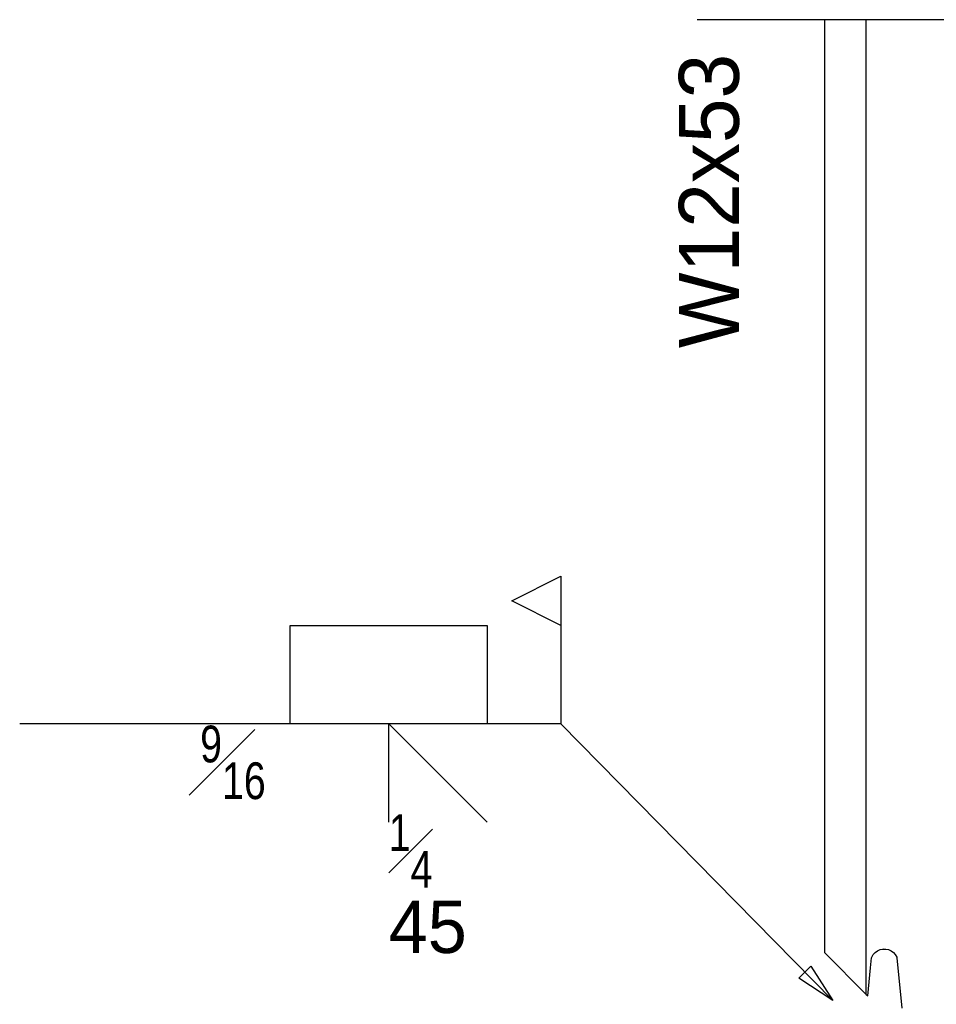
# Model space of a CAD drawing. Header units: inches. Extents: x -17.2 to 17.5, y -11.2 to 11.2.
# Tile 23 of 41: x 1.5 to 3.1, y -5.9 to -4.2. Entities that reach past the tile are written whole.
import ezdxf
from ezdxf.enums import TextEntityAlignment as Align

# ---------------------------------------------------------------- set-up
doc = ezdxf.new("R2010")
doc.units = ezdxf.units.IN
doc.header["$LTSCALE"] = 2.5
doc.header["$MEASUREMENT"] = 0
doc.layers.add('Layer_0', color=7, linetype='Continuous')
doc.styles.add('MTextWidth', font='txt', dxfattribs={"width": 0.8, "height": 0.2})

msp = doc.modelspace()

# ---------------------------------------------------------------- linework, layer by layer
at = {"color": 2, "linetype": 'Continuous'}
for p, q in [((3.536, -4.2206), (2.6614, -4.2206)), ((2.9814, -5.8197), (2.9809, -5.8197))]:
    msp.add_line(p, q, dxfattribs=at)
at = {"color": 1, "linetype": 'Continuous'}
for p, q in [((2.4269, -5.1783), (2.4269, -5.4323)), ((1.9612, -5.4323), (1.9612, -5.2629)), ((1.9612, -5.2629), (2.2999, -5.2629)), ((2.2999, -5.2629), (2.2999, -5.4323)), ((2.4269, -5.4323), (1.4955, -5.4323)), ((2.1306, -5.6016), (2.1306, -5.4323)), ((2.1306, -5.4323), (2.2999, -5.6016)), ((2.4269, -5.4323), (2.895, -5.9084)), ((2.8361, -5.8696), (2.8572, -5.8489)), ((2.8572, -5.8489), (2.895, -5.9084)), ((2.895, -5.9084), (2.8361, -5.8696)), ((2.895, -5.9084), (2.895, -5.9084))]:
    msp.add_line(p, q, dxfattribs=at)
msp.add_lwpolyline([(2.4269, -5.2629), (2.3422, -5.2206), (2.4269, -5.1783)], close=True, dxfattribs=at)
at = {"layer": 'Layer_0', "color": 2, "linetype": 'Continuous'}
for p, q in [((2.8802, -4.2206), (2.8802, -5.8258)), ((2.9521, -5.8977), (2.9521, -4.2206)), ((2.8802, -5.8258), (2.9521, -5.8977)), ((2.9644, -5.8292), (2.9676, -5.8256)), ((2.9676, -5.8256), (2.9716, -5.8227)), ((2.9716, -5.8227), (2.9761, -5.8207)), ((2.9761, -5.8207), (2.9809, -5.8197)), ((2.9814, -5.8197), (2.9858, -5.8197)), ((2.9858, -5.8197), (2.9906, -5.8207)), ((2.9906, -5.8207), (2.995, -5.8227)), ((2.995, -5.8227), (2.999, -5.8256)), ((2.999, -5.8256), (3.0023, -5.8292)), ((2.9597, -5.8523), (2.9614, -5.835)), ((2.9614, -5.835), (2.9619, -5.8335)), ((2.9619, -5.8335), (2.9644, -5.8292)), ((3.0023, -5.8292), (3.0047, -5.8335)), ((3.0047, -5.8335), (3.0052, -5.835)), ((3.0052, -5.835), (3.0138, -5.9212)), ((2.9549, -5.9005), (2.9597, -5.8523)), ((2.9521, -5.8977), (2.9549, -5.9005))]:
    msp.add_line(p, q, dxfattribs=at)

# ---------------------------------------------------------------- texts
at = {"color": 1, "linetype": 'Continuous'}
msp.add_text('45', height=0.09032, dxfattribs=at).set_placement((2.1306, -5.7362), align=Align.TOP_LEFT)
at = {"color": 1, "linetype": 'Continuous', "char_height": 0.090316, "style": 'MTextWidth'}
for s, insert, attachment_point in [('\\A1;{\\H0.70x;\\S9#16;}', (1.9189, -5.4353), 3), ('\\A1;{\\H0.70x;\\S1#4;}', (2.1306, -5.5877), 1)]:
    msp.add_mtext(s, dxfattribs=dict(at, insert=insert, attachment_point=attachment_point))
at = {"layer": 'Layer_0', "color": 1, "linetype": 'Continuous'}
msp.add_text('W12x53', height=0.10322, rotation=90, dxfattribs=at).set_placement((2.6299, -4.5326), align=Align.TOP_CENTER)

doc.saveas('drawing.dxf')
